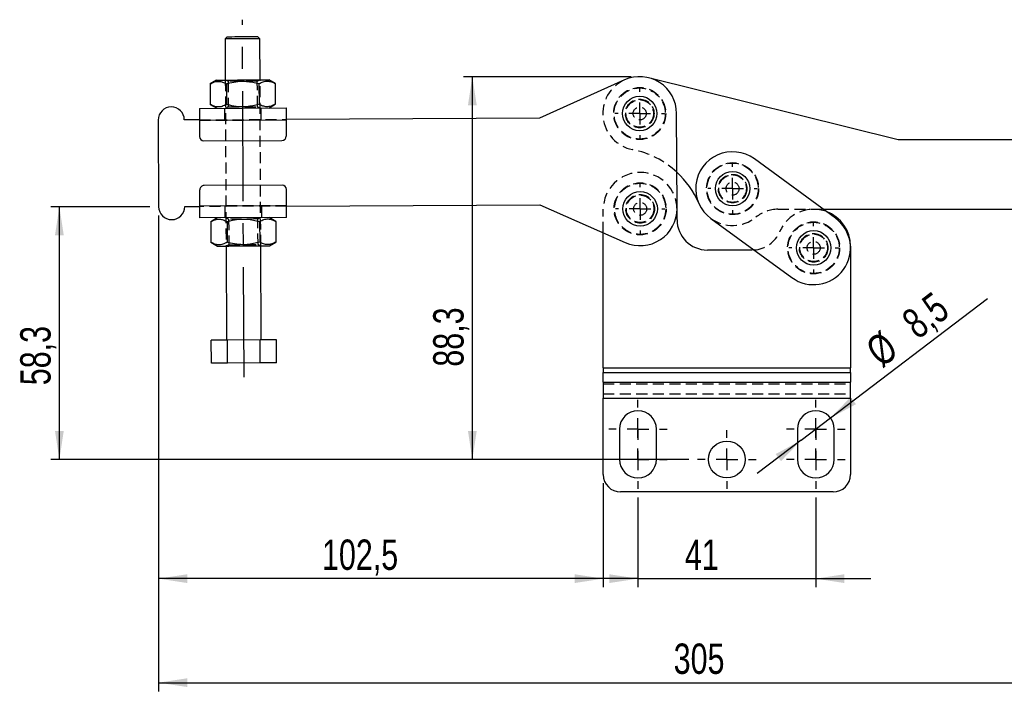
# Model space of a CAD drawing. Extents: x 74 to 804, y 24 to 525.
# Tile 6 of 22: x 74 to 301, y 368 to 523. Entities that reach past the tile are written whole.
import ezdxf

# ---------------------------------------------------------------- set-up
doc = ezdxf.new("R2010")
doc.units = 0
doc.header["$LTSCALE"] = 2
doc.linetypes.add('CENTERX2', pattern=[20.32, 12.7, -2.54, 2.54, -2.54])
doc.linetypes.add('HIDDEN', pattern=[1.905, 1.27, -0.635])
doc.layers.get('0').update_dxf_attribs({"linetype": 'CONTINUOUS'})
doc.styles.add('SLDTEXTSTYLE0', font='TXT', dxfattribs={"width": 0.75})
doc.dimstyles.new('SLDDIMSTYLE0', dxfattribs={"dimtxt": 7, "dimasz": 6.604, "dimexe": 0, "dimexo": 0.0625, "dimgap": 1.75, "dimtad": 1, "dimdec": 1, "dimrnd": 1e-09, "dimzin": 12, "dimtxsty": 'SLDTEXTSTYLE0', "dimsah": 1, "dimcen": 0.09, "dimazin": 3, "dimtfac": 1, "dimtdec": 1, "dimtofl": 0, "dimtmove": 0, "dimatfit": 3, "dimtolj": 1, "dimtzin": 12})
doc.dimstyles.new('SLDDIMSTYLE1', dxfattribs={"dimtxt": 7, "dimasz": 6.604, "dimexe": 0, "dimexo": 0.0625, "dimgap": 1.75, "dimtad": 1, "dimdec": 0, "dimrnd": 1e-09, "dimzin": 12, "dimtxsty": 'SLDTEXTSTYLE0', "dimsah": 1, "dimcen": 0.09, "dimazin": 3, "dimtfac": 1, "dimtdec": 0, "dimtofl": 0, "dimtmove": 0, "dimatfit": 3, "dimtolj": 1, "dimtzin": 12})
doc.dimstyles.new('SLDDIMSTYLE2', dxfattribs={"dimtxt": 7, "dimasz": 6.604, "dimexe": 0, "dimexo": 0.0625, "dimgap": 1.75, "dimtad": 1, "dimdec": 3, "dimrnd": 1e-09, "dimzin": 12, "dimtxsty": 'SLDTEXTSTYLE0', "dimsah": 1, "dimcen": 0.09, "dimazin": 3, "dimtfac": 1, "dimtdec": 3, "dimtofl": 0, "dimtmove": 0, "dimatfit": 3, "dimtolj": 1, "dimtzin": 12})
doc.dimstyles.new('SLDDIMSTYLE3', dxfattribs={"dimtxt": 7, "dimasz": 6.604, "dimexe": 0, "dimexo": 0.0625, "dimgap": 1.75, "dimtad": 1, "dimdec": 3, "dimrnd": 1e-09, "dimzin": 12, "dimtxsty": 'SLDTEXTSTYLE0', "dimsah": 1, "dimcen": 0.09, "dimazin": 3, "dimtfac": 1, "dimtdec": 3, "dimtmove": 0, "dimatfit": 3, "dimtolj": 1, "dimtzin": 12})

# ---------------------------------------------------------------- blocks, each defined once
blk = doc.blocks.new('_D')
at = {"color": 179, "linetype": 'CONTINUOUS'}
for p, q in [((215.03, 509.81), (176.44, 509.81)), ((178.44, 509.81), (178.44, 421.48)), ((228.38, 421.48), (176.44, 421.48))]:
    blk.add_line(p, q, dxfattribs=at)
for points in [[(178.44, 509.81), (177.43, 503.21), (179.46, 503.21)], [(178.44, 421.48), (179.46, 428.09), (177.43, 428.09)]]:
    blk.add_solid(points, dxfattribs=at)
at = {"color": 179, "linetype": 'CONTINUOUS', "insert": (169.42, 442.9, 0.1), "char_height": 7, "attachment_point": 1, "rotation": 90, "style": 'SLDTEXTSTYLE0'}
blk.add_mtext('88,3', dxfattribs=at)
blk = doc.blocks.new('_D_1')
at = {"color": 218, "linetype": 'CONTINUOUS'}
for p, q in [((410.83, 484.28), (410.83, 367.98)), ((106.12, 477.81), (106.12, 367.98)), ((106.12, 369.98), (410.83, 369.98))]:
    blk.add_line(p, q, dxfattribs=at)
for points in [[(106.12, 369.98), (112.73, 368.97), (112.73, 371)], [(410.83, 369.98), (404.23, 371), (404.23, 368.97)]]:
    blk.add_solid(points, dxfattribs=at)
at = {"color": 218, "linetype": 'CONTINUOUS', "insert": (224.86, 379.01, 0.1), "char_height": 7, "attachment_point": 1, "style": 'SLDTEXTSTYLE0'}
blk.add_mtext('305', dxfattribs=at)
blk = doc.blocks.new('_D_2')
at = {"color": 218, "linetype": 'CONTINUOUS'}
for p, q in [((104.12, 479.81), (81.24, 479.81)), ((83.24, 421.48), (83.24, 479.81)), ((228.38, 421.48), (81.24, 421.48))]:
    blk.add_line(p, q, dxfattribs=at)
for points in [[(83.24, 479.81), (82.22, 473.21), (84.25, 473.21)], [(83.24, 421.48), (84.25, 428.09), (82.22, 428.09)]]:
    blk.add_solid(points, dxfattribs=at)
at = {"color": 218, "linetype": 'CONTINUOUS', "insert": (74.21, 438.62, 0.1), "char_height": 7, "attachment_point": 1, "rotation": 90, "style": 'SLDTEXTSTYLE0'}
blk.add_mtext('58,3', dxfattribs=at)
blk = doc.blocks.new('_D_3')
at = {"color": 218, "linetype": 'CONTINUOUS'}
for p, q in [((106.12, 477.81), (106.12, 391.98)), ((208.63, 415.98), (208.63, 391.98)), ((208.63, 393.98), (106.12, 393.98))]:
    blk.add_line(p, q, dxfattribs=at)
for points in [[(106.12, 393.98), (112.73, 392.97), (112.73, 395)], [(208.63, 393.98), (202.02, 395), (202.02, 392.97)]]:
    blk.add_solid(points, dxfattribs=at)
at = {"color": 218, "linetype": 'CONTINUOUS', "insert": (143.78, 403.01, 0.1), "char_height": 7, "attachment_point": 1, "style": 'SLDTEXTSTYLE0'}
blk.add_mtext('102,5', dxfattribs=at)
blk = doc.blocks.new('_D_4')
at = {"color": 218, "linetype": 'CONTINUOUS'}
for p, q in [((216.63, 412.73), (216.63, 391.98)), ((257.63, 412.73), (257.63, 391.98)), ((216.63, 393.98), (203.93, 393.98)), ((216.63, 393.98), (257.63, 393.98)), ((257.63, 393.98), (270.33, 393.98))]:
    blk.add_line(p, q, dxfattribs=at)
for points in [[(216.63, 393.98), (210.02, 395), (210.02, 392.97)], [(257.63, 393.98), (264.23, 392.97), (264.23, 395)]]:
    blk.add_solid(points, dxfattribs=at)
at = {"color": 218, "linetype": 'CONTINUOUS', "insert": (227.45, 403.01, 0.1), "char_height": 7, "attachment_point": 1, "style": 'SLDTEXTSTYLE0'}
blk.add_mtext('41', dxfattribs=at)
blk = doc.blocks.new('_D_5')
at = {"color": 218, "linetype": 'CONTINUOUS'}
for p, q in [((261.01, 431.06), (297.22, 458.59)), ((254.24, 425.91), (261.01, 431.06)), ((254.24, 425.91), (244.14, 418.22))]:
    blk.add_line(p, q, dxfattribs=at)
for points in [[(261.01, 431.06), (266.88, 434.24), (265.65, 435.86)], [(254.24, 425.91), (248.37, 422.72), (249.6, 421.1)]]:
    blk.add_solid(points, dxfattribs=at)
at = {"color": 218, "linetype": 'CONTINUOUS', "char_height": 7, "attachment_point": 1, "rotation": 37.2488, "style": 'SLDTEXTSTYLE0'}
for s, insert in [('8,5', (276.88, 454.59, 0.1)), ('%%c', (268.54, 448.11, 0.1))]:
    blk.add_mtext(s, dxfattribs=dict(at, insert=insert))
blk = doc.blocks.new('SW_CENTERMARKSYMBOL_0')
at = {"color": 0, "linetype": 'CONTINUOUS'}
for p, q in [((0, 5), (0, 5.7)), ((0, 0), (0, 2.5)), ((-5, 0), (-5.7, 0)), ((0, 0), (-2.5, 0)), ((0, 0), (0, -2.5)), ((0, 0), (2.5, 0)), ((5, 0), (5.7, 0)), ((0, -5), (0, -5.7))]:
    blk.add_line(p, q, dxfattribs=at)
blk = doc.blocks.new('SW_CENTERMARKSYMBOL_1')
at = {"color": 0, "linetype": 'CONTINUOUS'}
for p, q in [((0, 5), (0, 5.7)), ((0, 0), (0, 2.5)), ((-5, 0), (-5.7, 0)), ((0, 0), (-2.5, 0)), ((0, 0), (0, -2.5)), ((0, 0), (2.5, 0)), ((5, 0), (5.7, 0)), ((0, -5), (0, -5.7))]:
    blk.add_line(p, q, dxfattribs=at)
blk = doc.blocks.new('SW_CENTERMARKSYMBOL_2')
at = {"color": 0, "linetype": 'CONTINUOUS'}
for p, q in [((0, 5), (0, 5.7)), ((0, 0), (0, 2.5)), ((-5, 0), (-5.7, 0)), ((0, 0), (-2.5, 0)), ((0, 0), (0, -2.5)), ((0, 0), (2.5, 0)), ((5, 0), (5.7, 0)), ((0, -5), (0, -5.7))]:
    blk.add_line(p, q, dxfattribs=at)
blk = doc.blocks.new('SW_CENTERMARKSYMBOL_3')
at = {"color": 0, "linetype": 'CONTINUOUS'}
for p, q in [((0, 5), (0, 5.7)), ((0, 0), (0, 2.5)), ((-5, 0), (-5.7, 0)), ((0, 0), (-2.5, 0)), ((0, 0), (0, -2.5)), ((0, 0), (2.5, 0)), ((5, 0), (5.7, 0)), ((0, -5), (0, -5.7))]:
    blk.add_line(p, q, dxfattribs=at)
blk = doc.blocks.new('SW_CENTERMARKSYMBOL_4')
at = {"color": 0, "linetype": 'CONTINUOUS'}
for p, q in [((0, 5), (0, 6.75)), ((0, 0), (0, 2.5)), ((-5, 0), (-6.75, 0)), ((0, 0), (-2.5, 0)), ((0, 0), (0, -2.5)), ((0, 0), (2.5, 0)), ((5, 0), (6.75, 0)), ((0, -2), (0, -0.25)), ((0, -7), (0, -4.5)), ((0, -5), (0, -6.75)), ((-5, -7), (-6.75, -7)), ((0, -7), (-2.5, -7)), ((0, -7), (0, -9.5)), ((0, -7), (2.5, -7)), ((5, -7), (6.75, -7)), ((0, -12), (0, -13.75))]:
    blk.add_line(p, q, dxfattribs=at)
blk = doc.blocks.new('SW_CENTERMARKSYMBOL_5')
at = {"color": 0, "linetype": 'CONTINUOUS'}
for p, q in [((0, 5), (0, 6.75)), ((0, 0), (0, 2.5)), ((-5, 0), (-6.75, 0)), ((0, 0), (-2.5, 0)), ((0, 0), (0, -2.5)), ((0, 0), (2.5, 0)), ((5, 0), (6.75, 0)), ((0, -5), (0, -6.75))]:
    blk.add_line(p, q, dxfattribs=at)
blk = doc.blocks.new('SW_CENTERMARKSYMBOL_6')
at = {"color": 0, "linetype": 'CONTINUOUS'}
for p, q in [((0, 5), (0, 6.75)), ((0, 0), (0, 2.5)), ((-5, 0), (-6.75, 0)), ((0, 0), (-2.5, 0)), ((0, 0), (0, -2.5)), ((0, 0), (2.5, 0)), ((5, 0), (6.75, 0)), ((0, -5), (0, -6.75))]:
    blk.add_line(p, q, dxfattribs=at)
blk = doc.blocks.new('SW_CENTERMARKSYMBOL_7')
at = {"color": 0, "linetype": 'CONTINUOUS'}
for p, q in [((0, 5), (0, 6.75)), ((0, 0), (0, 2.5)), ((-5, 0), (-6.75, 0)), ((0, 0), (-2.5, 0)), ((0, 0), (0, -2.5)), ((0, 0), (2.5, 0)), ((5, 0), (6.75, 0)), ((0, -5), (0, -6.75))]:
    blk.add_line(p, q, dxfattribs=at)

msp = doc.modelspace()

# ---------------------------------------------------------------- linework, layer by layer
at = {"color": 179, "linetype": 'CENTERX2'}
msp.add_line((125.802048, 440.465638), (125.430048, 522.963958), dxfattribs=at)
at = {"color": 7, "linetype": 'CONTINUOUS'}
for p, q in [((121.947726, 519.035418), (121.44999, 518.533167)), ((121.44999, 518.533167), (121.492824, 509.033266)), ((129.449902, 518.569242), (128.947658, 519.066986)), ((129.492743, 509.069342), (129.449902, 518.569242)), ((119.492842, 509.024251), (117.991222, 508.148234)), ((133.002182, 508.215923), (131.492725, 509.078357)), ((213.53636, 509.063441), (193.889268, 500.209626)), ((276.629707, 495.214295), (219.084894, 509.561505)), ((117.991222, 508.148234), (118.012695, 503.386747)), ((121.74396, 508.165155), (121.765433, 503.403667)), ((129.249444, 508.199003), (129.270909, 503.437515)), ((133.002182, 508.215923), (133.023648, 503.454436)), ((115.522196, 502.506275), (135.521991, 502.596464)), ((118.012695, 503.386747), (119.522152, 502.524313)), ((131.522028, 502.578426), (133.023648, 503.454436)), ((106.03424, 499.813471), (106.124422, 479.813673)), ((115.53414, 499.856304), (112.034177, 499.840524)), ((115.534594, 499.756303), (135.534389, 499.846492)), ((115.534594, 499.756303), (115.5515, 496.006344)), ((193.889268, 500.209626), (135.533942, 499.946486)), ((135.534389, 499.846492), (135.551302, 496.096525)), ((225.627717, 479.352519), (225.528516, 501.352306)), ((116.556002, 495.010864), (134.555822, 495.092027)), ((310.131019, 495.214477), (276.629707, 495.214295)), ((262.144135, 477.176148), (243.455397, 490.838271)), ((115.623875, 479.956508), (115.606969, 483.706467)), ((134.602262, 484.792132), (116.602449, 484.710969)), ((135.623669, 480.04669), (135.606764, 483.796652)), ((112.124359, 479.840726), (115.624329, 479.856506)), ((135.623669, 480.04669), (115.623875, 479.956508)), ((135.624124, 479.946692), (193.97945, 480.209827)), ((193.97945, 480.209827), (213.705589, 471.533544)), ((225.627804, 476.814192), (225.627804, 479.214191)), ((259.356229, 479.214203), (310.131108, 479.214475)), ((135.636074, 477.296717), (115.636272, 477.206536)), ((119.636236, 477.22457), (118.134616, 476.34856)), ((133.145569, 476.416245), (131.636111, 477.27868)), ((233.422736, 477.114361), (252.111474, 463.452237)), ((118.134616, 476.34856), (118.156088, 471.587073)), ((121.887354, 476.365481), (121.908827, 471.603993)), ((129.392831, 476.399325), (129.414303, 471.637838)), ((133.145569, 476.416245), (133.167041, 471.654758)), ((208.627803, 442.643623), (208.627803, 473.766942)), ((118.156088, 471.587073), (119.665546, 470.724639)), ((121.665521, 470.733654), (121.763369, 449.033876)), ((129.763288, 449.06995), (129.66544, 470.769729)), ((131.665422, 470.778748), (133.167041, 471.654758)), ((265.627803, 470.714193), (265.627803, 442.643623)), ((242.878592, 469.814193), (232.627803, 469.814193)), ((243.38383, 469.83245), (242.878592, 469.814193)), ((122.010996, 449.034993), (118.257856, 449.01807)), ((118.28175, 443.718123), (118.257856, 449.01807)), ((129.516473, 449.068836), (122.010996, 449.034993)), ((122.034898, 443.735047), (122.010996, 449.034993)), ((133.268809, 449.085756), (129.516473, 449.068836)), ((129.540374, 443.76889), (129.516473, 449.068836)), ((133.29271, 443.78581), (133.268809, 449.085756)), ((122.034898, 443.735047), (118.28175, 443.718123)), ((129.540374, 443.76889), (122.034898, 443.735047)), ((133.29271, 443.78581), (129.540374, 443.76889)), ((208.627803, 442.643623), (265.627803, 442.643623)), ((208.627803, 442.643623), (208.627803, 441.582963)), ((208.627803, 441.582963), (265.627803, 441.582963)), ((208.627803, 439.309992), (208.627803, 441.582963)), ((265.627803, 441.582963), (265.627803, 442.643623)), ((265.627803, 441.582963), (265.627803, 439.309992)), ((208.627803, 439.309992), (265.627803, 439.309992)), ((208.627803, 439.309992), (208.627803, 435.597682)), ((265.627803, 435.597682), (265.627803, 439.309992)), ((208.627803, 435.597682), (265.627803, 435.597682)), ((208.627803, 417.982716), (208.627803, 435.597682)), ((265.627803, 435.597682), (265.627803, 417.982716)), ((212.377803, 428.482716), (212.377803, 421.482716)), ((220.877803, 421.482716), (220.877803, 428.482716)), ((253.377804, 428.482716), (253.377804, 421.482716)), ((261.877803, 421.482716), (261.877803, 428.482716)), ((261.627803, 413.982715), (212.627803, 413.982715))]:
    msp.add_line(p, q, dxfattribs=at)
at = {"color": 7, "linetype": 'HIDDEN'}
for p, q in [((121.492824, 509.033266), (121.665521, 470.733654)), ((121.702252, 509.034213), (122.119127, 508.7451)), ((122.119127, 508.7451), (122.145815, 502.827134)), ((128.869062, 508.775536), (129.283314, 509.068396)), ((128.895743, 502.85757), (128.869062, 508.775536)), ((129.66544, 470.769729), (129.492743, 509.069342)), ((121.272137, 502.532203), (121.284088, 499.882232)), ((122.145815, 502.827134), (121.731562, 502.534274)), ((129.312625, 502.568465), (128.895743, 502.85757)), ((129.784001, 499.920558), (129.77205, 502.570536)), ((115.53414, 499.856304), (135.533942, 499.946486)), ((115.534594, 499.756303), (135.534389, 499.846492)), ((135.623669, 480.04669), (115.623875, 479.956508)), ((135.624124, 479.946692), (115.624329, 479.856506)), ((121.37427, 479.882434), (121.386213, 477.232464)), ((129.886134, 477.270789), (129.874183, 479.920764)), ((208.627803, 473.766942), (208.627803, 479.214191)), ((248.897372, 479.214147), (259.356229, 479.214203)), ((121.845646, 477.234535), (122.262521, 476.945426)), ((122.262521, 476.945426), (122.289209, 471.027456)), ((129.012449, 476.975862), (129.426701, 477.268718)), ((129.039137, 471.057892), (129.012449, 476.975862)), ((122.289209, 471.027456), (121.874949, 470.7346)), ((129.456012, 470.768783), (129.039137, 471.057892)), ((122.034086, 443.735043), (122.010192, 449.034989)), ((129.539562, 443.768887), (129.515668, 449.068833)), ((208.627803, 442.643623), (265.627803, 442.643623)), ((208.627803, 441.582963), (265.627803, 441.582963)), ((208.627803, 439.309992), (265.627803, 439.309992)), ((208.627803, 438.931313), (265.627803, 438.931313)), ((208.627803, 436.658342), (265.627803, 436.658342)), ((208.627803, 435.597682), (265.627803, 435.597682))]:
    msp.add_line(p, q, dxfattribs=at)
at = {"color": 7, "linetype": 'CONTINUOUS', "flags": 128}
for points in [[(125.450192, 518.551204), (124.492934, 518.54689), (123.591294, 518.542822), (122.797666, 518.539246), (122.158183, 518.536363), (121.710008, 518.534344), (121.479181, 518.533301), (121.44999, 518.533167)], [(121.947726, 519.035418), (121.947726, 519.035418), (122.06704, 519.035954), (122.41674, 519.037534), (122.972993, 519.040044), (123.697897, 519.043308), (124.542041, 519.047115), (125.447912, 519.051205)], [(125.447912, 519.051205), (126.353761, 519.055288), (127.19786, 519.059096), (127.922697, 519.062359), (128.47886, 519.06487), (128.828457, 519.066449), (128.947658, 519.066986)], [(129.449902, 518.569242), (129.42077, 518.569108), (129.190063, 518.568072), (128.741993, 518.566053), (128.102599, 518.56317), (127.309037, 518.559586), (126.407443, 518.555526), (125.450192, 518.551204)], [(119.492842, 509.024251), (119.608132, 509.024765), (119.949562, 509.026308), (120.504012, 509.028811), (121.250188, 509.032171), (122.159397, 509.036269), (123.196704, 509.040948), (124.322256, 509.046022), (125.492779, 509.051304), (126.66331, 509.056579), (127.788862, 509.061653), (128.826169, 509.066332), (129.735378, 509.07043), (130.481547, 509.073798), (131.036004, 509.076301), (131.377434, 509.077836), (131.492725, 509.078357)], [(115.522196, 502.506275), (115.522435, 502.453435), (115.523135, 502.296951), (115.524283, 502.042826), (115.525825, 501.70083), (115.527702, 501.284111), (115.529848, 500.808675), (115.532173, 500.292797), (115.534594, 499.756303)], [(135.521991, 502.596464), (135.52223, 502.543617), (135.522937, 502.387133), (135.524077, 502.133008), (135.52562, 501.791012), (135.527505, 501.374293), (135.529643, 500.898857), (135.531975, 500.382978), (135.534389, 499.846492)], [(115.636272, 477.206536), (115.636034, 477.259375), (115.635334, 477.415863), (115.634186, 477.669988), (115.632644, 478.011984), (115.630766, 478.428703), (115.628621, 478.904139), (115.626296, 479.420014), (115.623875, 479.956508)], [(135.636074, 477.296717), (135.635836, 477.349557), (135.635128, 477.506045), (135.633981, 477.76017), (135.632439, 478.102166), (135.630561, 478.518888), (135.628415, 478.994321), (135.626091, 479.510196), (135.623669, 480.04669)], [(119.665546, 470.724639), (119.780829, 470.725156), (120.122259, 470.726695), (120.676717, 470.729198), (121.422885, 470.732562), (122.332094, 470.73666), (123.369409, 470.741339), (124.494953, 470.746413), (125.665484, 470.751692), (126.836015, 470.75697), (127.961559, 470.762044), (128.998874, 470.766723), (129.908083, 470.770825), (130.654251, 470.774189), (131.208701, 470.776688), (131.550131, 470.778227), (131.665422, 470.778748)]]:
    msp.add_lwpolyline(points, dxfattribs=at)
at = {"color": 7, "linetype": 'HIDDEN', "flags": 128}
for points in [[(128.869062, 508.775536), (128.754063, 508.775022), (128.416901, 508.773502), (127.880556, 508.771081), (127.18158, 508.767929), (126.367597, 508.764263), (125.494098, 508.760322), (124.620592, 508.756381), (123.806609, 508.752715), (123.107633, 508.749563), (122.571288, 508.747142), (122.234126, 508.745622), (122.119127, 508.7451)], [(122.145815, 502.827134), (122.260814, 502.827648), (122.597976, 502.829168), (123.134321, 502.831589), (123.833297, 502.834741), (124.647273, 502.838414), (125.520779, 502.842348), (126.394285, 502.846289), (127.208261, 502.849963), (127.907244, 502.853114), (128.443589, 502.855528), (128.780743, 502.857048), (128.895743, 502.85757)], [(129.012449, 476.975862), (128.897449, 476.975344), (128.560295, 476.973824), (128.02395, 476.971407), (127.324967, 476.968255), (126.510991, 476.964582), (125.637485, 476.960644), (124.763979, 476.956707), (123.950003, 476.953033), (123.251026, 476.949882), (122.714681, 476.947464), (122.37752, 476.945944), (122.262521, 476.945426)], [(122.289209, 471.027456), (122.404201, 471.027974), (122.741362, 471.029494), (123.277707, 471.031912), (123.976691, 471.035063), (124.790667, 471.038736), (125.664173, 471.042674), (126.537679, 471.046612), (127.351655, 471.050285), (128.050631, 471.053436), (128.586976, 471.055854), (128.924137, 471.057374), (129.039137, 471.057892)]]:
    msp.add_lwpolyline(points, dxfattribs=at)
at = {"color": 7, "linetype": 'HIDDEN'}
for centre, radius in [((217.028602, 501.313977), 6), ((217.028602, 501.313977), 5.9), ((217.028602, 501.313977), 3.3), ((217.028602, 501.313977), 3.2), ((217.028602, 501.313977), 3.175), ((217.028602, 501.313977), 1.5), ((238.439066, 483.976315), 6), ((238.439066, 483.976315), 5.9), ((238.439066, 483.976315), 3.3), ((238.439066, 483.976315), 3.2), ((238.439066, 483.976315), 3.175), ((217.127803, 479.314192), 6), ((217.127803, 479.314192), 5.9), ((238.439066, 483.976315), 1.5), ((217.127803, 479.314192), 3.3), ((217.127803, 479.314192), 3.2), ((217.127803, 479.314192), 3.175), ((217.127803, 479.314192), 1.5), ((257.127803, 470.314192), 6), ((257.127803, 470.314192), 5.9), ((257.127803, 470.314192), 3.3), ((257.127803, 470.314192), 3.2), ((257.127803, 470.314192), 3.175), ((257.127803, 470.314192), 1.5)]:
    msp.add_circle(centre, radius, dxfattribs=at)
at = {"color": 7, "linetype": 'CONTINUOUS'}
for centre, radius in [((217.028602, 501.313977), 3.96875), ((238.439066, 483.976315), 3.96875), ((217.127803, 479.314192), 3.96875), ((257.127803, 470.314192), 3.96875), ((237.127803, 421.482716), 4.25)]:
    msp.add_circle(centre, radius, dxfattribs=at)
at = {"color": 7, "linetype": 'HIDDEN'}
for centre, radius, start, end in [((217.028602, 501.313977), 8.5, 114.25836754, 258.8234219), ((211.307999, 472.360706), 21.013, 47.18274518, 78.8234219), ((217.127803, 479.214192), 8.5, 0, 180), ((248.897416, 471.214148), 8, 90.00030706, 129.33395844), ((257.127803, 470.714192), 8.5, 69.67560747, 156.82452861), ((238.439066, 483.976315), 8.5, 233.83188501, 309.33395844), ((242.878593, 476.814192), 7, 274.13903437, 336.82452861)]:
    msp.add_arc(centre, radius, start, end, dxfattribs=at)
at = {"color": 7, "linetype": 'CONTINUOUS'}
for centre, radius, start, end in [((217.028602, 501.313977), 8.5, 0.25835584, 114.25836754), ((109.034209, 499.826995), 3, 0.25835584, 180.25835584), ((116.551493, 496.010853), 1, 180.25835584, 270.25835584), ((134.55131, 496.092017), 1, 270.25835584, 0.25835584), ((238.439066, 483.976315), 8.5, 53.83188501, 233.83188501), ((211.307999, 472.360706), 21.013, 23.17719222, 47.18274518), ((116.606956, 483.710978), 1, 90.25835584, 180.25835584), ((134.606773, 483.792142), 1, 0.25835584, 90.25835584), ((109.124392, 479.827198), 3, 180.25835584, 0.25835584), ((217.127803, 479.314192), 8.5, 246.25834414, 0.25835584), ((232.627803, 476.814192), 7, 180, 270), ((257.127803, 470.314192), 8.5, 233.83188501, 53.83188501), ((257.127803, 470.714192), 8.5, 0, 69.67560747), ((216.627803, 428.482716), 4.25, 0, 180), ((257.627803, 428.482716), 4.25, 0, 180), ((216.627803, 421.482716), 4.25, 180, 0), ((257.627803, 421.482716), 4.25, 180, 0), ((212.627803, 417.982716), 4, 180, 270), ((261.627803, 417.982716), 4, 270, 0)]:
    msp.add_arc(centre, radius, start, end, dxfattribs=at)
for points, knots in [([(117.991222, 508.148234), (118.316176, 508.317382), (118.97313, 508.659344), (119.9482, 508.787775), (120.881664, 508.609943), (121.454778, 508.314321), (121.74396, 508.165155)], [0, 0, 0, 0, 0.26460257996, 0.53494253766, 0.76534058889, 1, 1, 1, 1]), ([(121.74396, 508.165155), (121.996419, 508.235958), (122.865715, 508.479757), (124.40445, 508.756074), (126.695936, 508.807826), (128.293221, 508.426991), (129.249444, 508.199003)], [0, 0, 0, 0, 0.1033344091, 0.3558139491, 0.6143546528, 1, 1, 1, 1]), ([(129.249444, 508.199003), (129.574395, 508.368151), (130.231344, 508.710116), (131.206415, 508.838531), (132.139878, 508.660714), (132.712997, 508.36509), (133.002182, 508.215923)], [0, 0, 0, 0, 0.2646021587, 0.534942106, 0.7653400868, 1, 1, 1, 1]), ([(121.765433, 503.403667), (121.440482, 503.234519), (120.783533, 502.892554), (119.808462, 502.764139), (118.874999, 502.941956), (118.30188, 503.23758), (118.012695, 503.386747)], [0, 0, 0, 0, 0.2646021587, 0.534942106, 0.7653400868, 1, 1, 1, 1]), ([(129.270909, 503.437515), (128.316783, 503.20089), (126.738919, 502.809576), (124.447776, 502.835051), (122.905733, 503.09494), (122.018515, 503.335147), (121.765433, 503.403667)], [0, 0, 0, 0, 0.38564329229, 0.63774916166, 0.89666659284, 1, 1, 1, 1]), ([(133.023648, 503.454436), (132.698696, 503.285287), (132.041748, 502.943323), (131.066677, 502.814908), (130.133213, 502.992724), (129.560095, 503.288348), (129.270909, 503.437515)], [0, 0, 0, 0, 0.2646021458, 0.5349420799, 0.7653400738, 1, 1, 1, 1]), ([(118.134616, 476.34856), (118.459567, 476.517708), (119.116516, 476.859672), (120.091587, 476.988095), (121.02505, 476.810271), (121.598169, 476.514647), (121.887354, 476.365481)], [0, 0, 0, 0, 0.26460212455, 0.53494207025, 0.76534009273, 1, 1, 1, 1]), ([(121.887354, 476.365481), (122.13981, 476.436281), (123.009108, 476.680074), (124.547838, 476.956397), (126.839325, 477.008153), (128.436608, 476.627316), (129.392831, 476.399325)], [0, 0, 0, 0, 0.10333331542, 0.35581416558, 0.61435416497, 1, 1, 1, 1]), ([(129.392831, 476.399325), (129.717782, 476.568473), (130.37473, 476.910436), (131.349801, 477.038859), (132.283265, 476.861035), (132.856383, 476.565411), (133.145569, 476.416245)], [0, 0, 0, 0, 0.2646021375, 0.5349420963, 0.7653401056, 1, 1, 1, 1]), ([(121.908827, 471.603993), (121.583872, 471.434846), (120.926916, 471.092883), (119.95186, 470.964459), (119.018383, 471.142282), (118.44527, 471.437907), (118.156088, 471.587073)], [0, 0, 0, 0, 0.2646026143, 0.5349420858, 0.7653405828, 1, 1, 1, 1]), ([(129.414303, 471.637838), (128.460175, 471.401213), (126.88231, 471.0099), (124.591167, 471.035372), (123.049127, 471.295267), (122.161909, 471.535474), (121.908827, 471.603993)], [0, 0, 0, 0, 0.3856442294, 0.6377491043, 0.8966665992, 1, 1, 1, 1]), ([(133.167041, 471.654758), (132.84209, 471.48561), (132.185142, 471.143647), (131.210071, 471.015224), (130.276607, 471.193048), (129.703489, 471.488671), (129.414303, 471.637838)], [0, 0, 0, 0, 0.2646021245, 0.5349420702, 0.7653400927, 1, 1, 1, 1])]:
    msp.add_open_spline(points, degree=3, knots=knots, dxfattribs=at)

# ---------------------------------------------------------------- block references
at = {"color": 179, "linetype": 'CONTINUOUS'}
for name, p in [('SW_CENTERMARKSYMBOL_0', (217.028602, 501.313977)), ('SW_CENTERMARKSYMBOL_2', (238.439066, 483.976315)), ('SW_CENTERMARKSYMBOL_1', (217.127803, 479.314192)), ('SW_CENTERMARKSYMBOL_3', (257.127803, 470.314192))]:
    msp.add_blockref(name, p, dxfattribs=at)
at = {"color": 218, "linetype": 'CONTINUOUS'}
for name, p in [('SW_CENTERMARKSYMBOL_4', (216.627803, 428.482716)), ('SW_CENTERMARKSYMBOL_7', (257.627803, 428.482716)), ('SW_CENTERMARKSYMBOL_5', (237.127803, 421.482716)), ('SW_CENTERMARKSYMBOL_6', (257.627803, 421.482716))]:
    msp.add_blockref(name, p, dxfattribs=at)

# ---------------------------------------------------------------- dimensions: what is measured, and where the dimension line sits
at = {"color": 179, "linetype": 'CONTINUOUS'}
dim = msp.add_linear_dim(base=(178.441281, 421.482716), p1=(217.028602, 509.813977), p2=(230.377803, 421.482716), angle=90, dimstyle='SLDDIMSTYLE0', dxfattribs=at)
dim.commit()
dim.dimension.update_dxf_attribs({"geometry": '_D', "text_midpoint": (178.441281, 454.796421), "dimtype": 160})
at = {"color": 218, "linetype": 'CONTINUOUS'}
for base, p1, p2, dimstyle, picture, middle in [((410.832065, 369.982716), (106.124422, 479.813671), (410.832065, 486.280789), 'SLDDIMSTYLE1', '_D_1', (235.463924, 369.982716)), ((106.124422, 393.982716), (208.627803, 417.982716), (106.124422, 479.813671), 'SLDDIMSTYLE0', '_D_3', (158.258542, 393.982716)), ((257.627803, 393.982716), (216.627803, 414.732716), (257.627803, 414.732716), 'SLDDIMSTYLE2', '_D_4', (235.463924, 393.982716))]:
    dim = msp.add_linear_dim(base=base, p1=p1, p2=p2, dimstyle=dimstyle, dxfattribs=at)
    dim.commit()
    dim.dimension.update_dxf_attribs({"geometry": picture, "text_midpoint": middle, "dimtype": 160})
dim = msp.add_linear_dim(base=(83.235411, 479.813671), p1=(230.377803, 421.482716), p2=(106.124422, 479.813671), angle=90, dimstyle='SLDDIMSTYLE0', dxfattribs=at)
dim.commit()
dim.dimension.update_dxf_attribs({"geometry": '_D_2', "text_midpoint": (83.235411, 450.517197), "dimtype": 160})
dim = msp.add_linear_dim(base=(261.010867, 431.055143), p1=(254.244739, 425.91029), p2=(261.010867, 431.055143), angle=37.24876607, text='%%c<>', dimstyle='SLDDIMSTYLE3', dxfattribs=at)
dim.commit()
dim.dimension.update_dxf_attribs({"geometry": '_D_5', "text_midpoint": (285.612215, 449.761607), "dimtype": 160})

doc.saveas('drawing.dxf')
